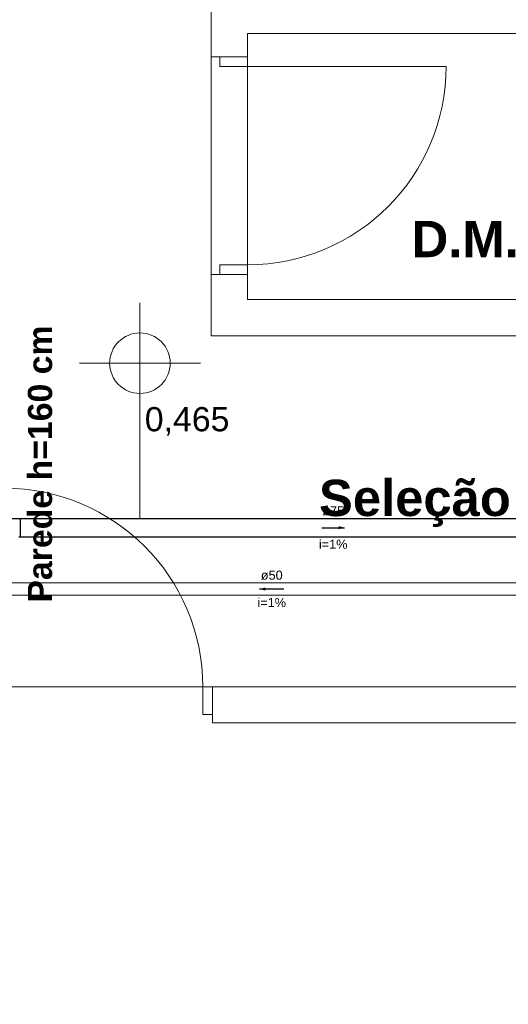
# Model space of a CAD drawing. Header units: millimetres. Extents: x -27714 to -5776, y 5810 to 9208.
# Tile 21 of 256: x -25652 to -25644, y 7009 to 7025. Entities that reach past the tile are written whole.
import ezdxf

# ---------------------------------------------------------------- set-up
doc = ezdxf.new("R2010")
doc.units = ezdxf.units.MM
for name, color, linetype, lineweight in [('CV-Condutos', 1, 'Continuous', 13), ('CV-Textos conduto', 7, 'Continuous', 25), ('TQ-Condutos', 3, 'Continuous', 30), ('TQ-Textos conduto', 7, 'Continuous', 25)]:
    doc.layers.add(name, color=color, linetype=linetype, lineweight=lineweight)
for name, color, linetype in [('CV-Sentido conduto', 9, 'Continuous'), ('Simbolos', 5, 'Continuous'), ('TEXTO', 7, 'Continuous'), ('TEXTO @ 100', 7, 'Continuous'), ('TEXTO @ 200', 7, 'Continuous'), ('TQ-Sentido conduto', 9, 'Continuous')]:
    doc.layers.add(name, color=color, linetype=linetype)
doc.styles.add('Arial', font='arial.ttf')
doc.styles.add('ArialN', font='arialbd.ttf')

# ---------------------------------------------------------------- blocks, each defined once
blk = doc.blocks.new('SIMBOLO NOMENCLATURA')
at = {"linetype": 'Continuous'}
blk.add_circle((-30, 0), 30, dxfattribs=at)
blk = doc.blocks.new('*U147')
at = {"layer": 'TEXTO @ 100', "linetype": 'Continuous', "xscale": 20, "yscale": 20, "zscale": 20}
blk.add_blockref('SIMBOLO NOMENCLATURA', (-25314.228, 7009.918), dxfattribs=at)
at = {"layer": 'TEXTO @ 200', "linetype": 'Continuous', "xscale": 40, "yscale": 40, "zscale": 40}
blk.add_blockref('SIMBOLO NOMENCLATURA', (-25314.228, 7009.918), dxfattribs=at)
blk = doc.blocks.new('*U151')
at = {"layer": 'TEXTO @ 100', "linetype": 'Continuous', "xscale": 20, "yscale": 20, "zscale": 20}
blk.add_blockref('SIMBOLO NOMENCLATURA', (-25312.564, 7079.25), dxfattribs=at)
at = {"layer": 'TEXTO @ 200', "linetype": 'Continuous', "xscale": 40, "yscale": 40, "zscale": 40}
blk.add_blockref('SIMBOLO NOMENCLATURA', (-25312.564, 7079.25), dxfattribs=at)
blk = doc.blocks.new('*U155')
at = {"layer": 'TEXTO @ 200', "linetype": 'Continuous', "xscale": 40, "yscale": 40, "zscale": 40}
blk.add_blockref('SIMBOLO NOMENCLATURA', (-23654.527, 7584.979), dxfattribs=at)
blk = doc.blocks.new('*U159')
at = {"layer": 'TEXTO @ 200', "linetype": 'Continuous', "xscale": 40, "yscale": 40, "zscale": 40}
blk.add_blockref('SIMBOLO NOMENCLATURA', (-23783.068, 7189.489), dxfattribs=at)

msp = doc.modelspace()

# ---------------------------------------------------------------- hatches: boundary and pattern name
at = {"layer": 'CV-Sentido conduto', "linetype": 'Continuous'}
msp.add_hatch(color=256, dxfattribs=at).paths.add_polyline_path([(-25647.8505, 7015.8472), (-25647.7539, 7015.8213), (-25647.7539, 7015.8731)])
at = {"layer": 'TQ-Sentido conduto', "linetype": 'Continuous'}
msp.add_hatch(color=256, dxfattribs=at).paths.add_polyline_path([(-25646.449, 7016.8614), (-25646.5456, 7016.8873), (-25646.5456, 7016.8356)])

# ---------------------------------------------------------------- linework, layer by layer
at = {"color": 7, "linetype": 'Continuous', "lineweight": 0}
for p, q in [((-25648.6506, 7025.633), (-25648.6506, 7024.6468)), ((-25648.0506, 7025.033), (-25648.0506, 7024.4868)), ((-25648.6506, 7024.6468), (-25648.6506, 7024.7948)), ((-25648.0506, 7024.6468), (-25648.0506, 7024.7948)), ((-25648.0506, 7024.6468), (-25648.6506, 7024.6468)), ((-25648.0506, 7024.6468), (-25648.6506, 7024.6468)), ((-25648.5106, 7024.4868), (-25648.5106, 7024.6468)), ((-25644.7706, 7024.4868), (-25648.5106, 7024.4868)), ((-25648.5106, 7021.0468), (-25648.5106, 7021.2068)), ((-25648.5106, 7021.2068), (-25648.0506, 7021.2068)), ((-25648.6506, 7021.0468), (-25648.6506, 7020.8988)), ((-25648.0506, 7021.0468), (-25648.6506, 7021.0468)), ((-25648.0506, 7021.0468), (-25648.6506, 7021.0468)), ((-25648.6506, 7021.0468), (-25648.6506, 7020.033)), ((-25648.0506, 7021.0468), (-25648.0506, 7020.8988)), ((-25649.8274, 7020.5805), (-25649.8274, 7017.0127)), ((-25650.8274, 7019.5805), (-25648.8274, 7019.5805)), ((-25648.7882, 7013.773), (-25648.7882, 7014.233)), ((-25648.7882, 7014.233), (-25640.0506, 7014.233)), ((-25648.6282, 7014.233), (-25648.6282, 7013.633)), ((-25648.6282, 7014.233), (-25648.4802, 7014.233)), ((-25648.6282, 7014.233), (-25648.6282, 7013.633)), ((-25648.6282, 7013.773), (-25648.7882, 7013.773)), ((-25648.6282, 7013.633), (-25648.4802, 7013.633))]:
    msp.add_line(p, q, dxfattribs=at)
at = {"color": 83, "linetype": 'Continuous', "lineweight": 0}
for points in [[(-25671.0505, 7025.633), (-25671.0505, 7014.233), (-25640.0506, 7014.233), (-25640.0506, 7020.033), (-25648.6506, 7020.033), (-25648.6506, 7031.633), (-25653.0506, 7031.633), (-25653.0506, 7025.633)], [(-25648.0506, 7025.033), (-25648.0506, 7020.633), (-25640.0506, 7020.633), (-25640.0506, 7025.033)]]:
    msp.add_lwpolyline(points, close=True, dxfattribs=at)
at = {"color": 7, "linetype": 'Continuous', "lineweight": 0}
for points in [[(-25648.0506, 7025.033), (-25640.0506, 7025.033)], [(-25648.0506, 7020.633), (-25648.0506, 7021.2068)], [(-25640.0506, 7020.633), (-25648.0506, 7020.633)], [(-25648.6506, 7020.033), (-25640.0506, 7020.033)], [(-25648.6282, 7013.633), (-25639.4506, 7013.633)]]:
    msp.add_lwpolyline(points, dxfattribs=at)
msp.add_circle((-25649.8274, 7019.5805), 0.5, dxfattribs=at)
for centre, start, end in [((-25648.0506, 7024.4868), 270, 0), ((-25652.0682, 7014.233), 0, 90)]:
    msp.add_arc(centre, 3.28, start, end, dxfattribs=at)
at = {"layer": 'CV-Condutos'}
for p, q in [((-25642.7492, 7015.9472), (-25652.6688, 7015.9472)), ((-25642.7492, 7015.7472), (-25652.6688, 7015.7472))]:
    msp.add_line(p, q, dxfattribs=at)
at = {"layer": 'CV-Sentido conduto'}
msp.add_lwpolyline([(-25647.4506, 7015.8472), (-25647.8505, 7015.8472)], dxfattribs=at)
at = {"layer": 'Simbolos'}
for p, q in [((-25652.0847, 7017.0124), (-25651.7981, 7017.0124)), ((-25651.7981, 7016.7104), (-25651.7981, 7017.0124)), ((-25651.8297, 7016.7104), (-25651.7981, 7016.7104))]:
    msp.add_line(p, q, dxfattribs=at)
at = {"layer": 'TQ-Condutos'}
for p, q in [((-25651.7981, 7017.0114), (-25642.2666, 7017.0114)), ((-25651.7981, 7016.7114), (-25642.2666, 7016.7114))]:
    msp.add_line(p, q, dxfattribs=at)
at = {"layer": 'TQ-Sentido conduto'}
msp.add_lwpolyline([(-25646.8236, 7016.8614), (-25646.449, 7016.8614)], dxfattribs=at)

# ---------------------------------------------------------------- block references
at = {"layer": 'TEXTO'}
for name in ['*U155', '*U159', '*U151', '*U147']:
    msp.add_blockref(name, (0, 0), dxfattribs=at)

# ---------------------------------------------------------------- texts
at = {"color": 7, "lineweight": 0}
for s, insert, char_height, width, attachment_point, style in [('D.M.L. 2', (-25645.3409, 7021.9333), 0.6, 9.964024, 1, 'ArialN'), ('0,465', (-25649.7474, 7018.3805), 0.4, 4.907317, 7, 'Arial'), ('Seleção', (-25646.8706, 7017.654), 0.6, 9.87439, 1, 'ArialN')]:
    msp.add_mtext(s, dxfattribs=dict(at, insert=insert, char_height=char_height, width=width, attachment_point=attachment_point, style=style))
at = {"color": 7, "lineweight": 0, "insert": (-25651.678, 7017.9137), "char_height": 0.4, "width": 11.832317, "attachment_point": 2, "rotation": 90.00021, "style": 'ArialN'}
msp.add_mtext('Parede h=160 cm', dxfattribs=at)
at = {"layer": 'CV-Textos conduto', "char_height": 0.15, "attachment_point": 8, "line_spacing_factor": 0.6, "style": 'Arial'}
for s, insert, width in [('ø50', (-25647.6506, 7015.9977), 0.722104), ('i=1%', (-25647.6506, 7015.5477), 0.943445)]:
    msp.add_mtext(s, dxfattribs=dict(at, insert=insert, width=width))
at = {"layer": 'TQ-Textos conduto', "char_height": 0.15, "attachment_point": 8, "line_spacing_factor": 0.6, "style": 'Arial'}
for s, insert, width in [('ø75', (-25646.6363, 7017.0619), 0.722104), ('i=1%', (-25646.6363, 7016.5119), 0.943445)]:
    msp.add_mtext(s, dxfattribs=dict(at, insert=insert, width=width))

doc.saveas('drawing.dxf')
